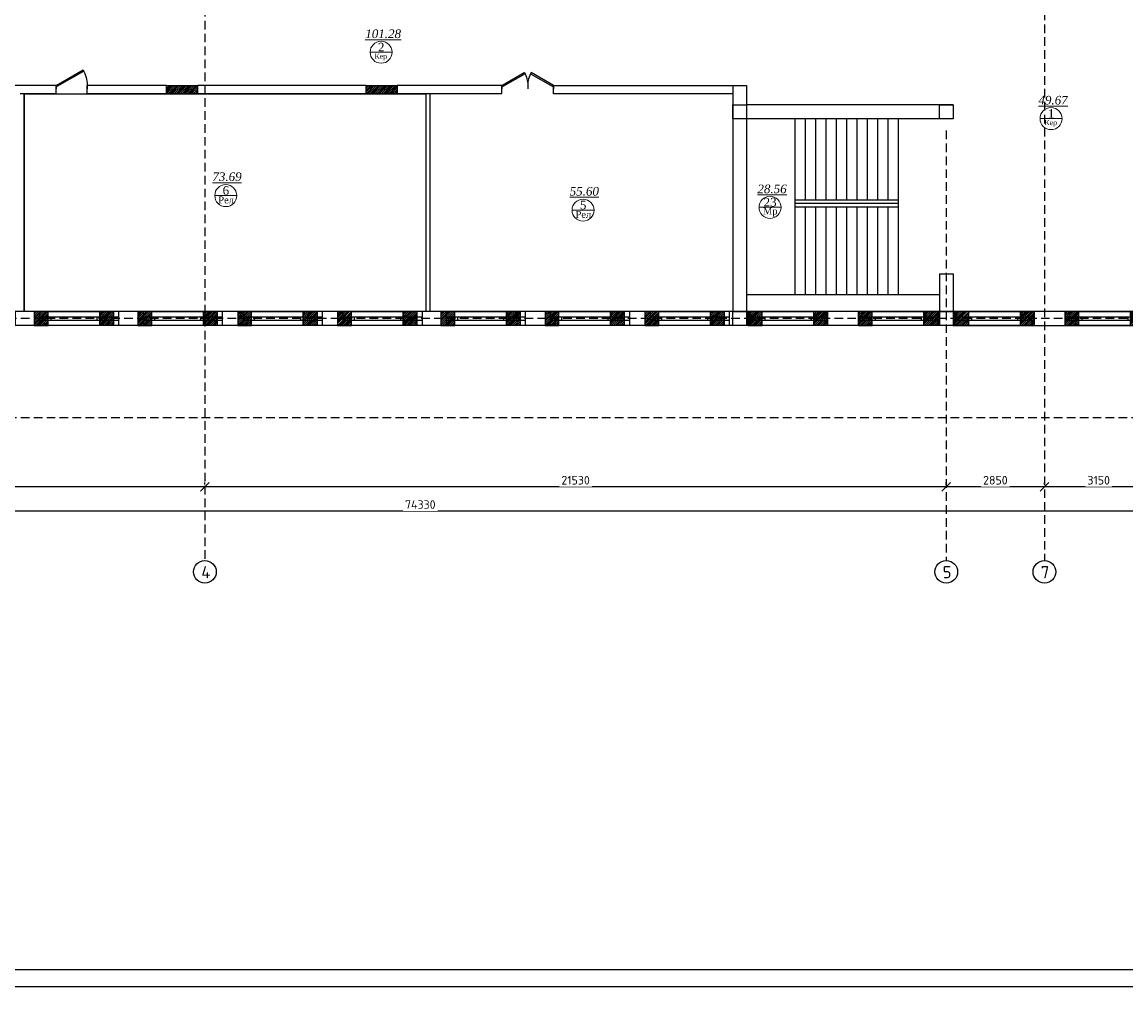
# Model space of a CAD drawing. Header units: inches. Extents: x 8001 to 766003, y -84601 to 563258.
# Tile 9 of 188: x 220301 to 252356, y -10027 to 17988. Entities that reach past the tile are written whole.
import ezdxf

# ---------------------------------------------------------------- set-up
doc = ezdxf.new("R2010")
doc.units = ezdxf.units.IN
doc.header["$MEASUREMENT"] = 0
doc.linetypes.add('( Hidden )', pattern=[0.375, 0.25, -0.125])
doc.layers.add('.', color=7, linetype='Continuous', lineweight=15)
doc.layers.add('СТЕНЫ', color=7, linetype='Continuous', lineweight=40)
doc.layers.add('PDF_Text', color=7, linetype='Continuous', true_color=0x002eb8)
doc.styles.add('PDF ISOCPEUR', font='isocpeur.ttf')
doc.styles.add('Text style', font='isocpeur.ttf', dxfattribs={"height": 250})
doc.styles.add('TIEMS', font='times.ttf')
doc.dimstyles.new('Dim Style', dxfattribs={"dimtxt": 250, "dimasz": 250, "dimexe": 125, "dimexo": 62.5, "dimgap": 62.5, "dimtad": 1, "dimdec": 0, "dimtxsty": 'Text style', "dimblk": 'OBLIQUE', "dimcen": 250, "dimclrd": 256, "dimclre": 256, "dimclrt": 256, "dimadec": 0, "dimazin": 0, "dimtfac": 1, "dimtdec": 0, "dimtmove": 0, "dimatfit": 3, "dimldrblk": 'OBLIQUE', "dimfxl": 1, "dimlwd": -1, "dimlwe": -1, "dimarcsym": 0})
pattern_1 = [(45, (1276666.25, 1731302.557), (-27.5771645, 27.5771645), []), (45, (1276668.25, 1731302.557), (-27.5771645, 27.5771645), [])]
pattern_2 = [(45, (-1955945.33, -1931017.544), (-27.57716447, 27.57716447), []), (45, (-1955943.33, -1931017.544), (-27.57716447, 27.57716447), [])]

# ---------------------------------------------------------------- blocks, each defined once
blk = doc.blocks.new('_Oblique')
at = {"color": 0, "linetype": 'ByBlock', "lineweight": -2}
blk.add_line((-0.5, -0.5), (0.5, 0.5), dxfattribs=at)
blk = doc.blocks.new('*D153')
at = {"transparency": 16777216}
for p, q in [((222170, 52569), (222170, 52631)), ((225320, 52569), (225320, 52631)), ((225320, 52506), (222170, 52506))]:
    blk.add_line(p, q, dxfattribs=at)
at = {"layer": 'Defpoints', "color": 0, "transparency": 16777216}
for p in [(222170, 52506), (222170, 52506), (225320, 52506)]:
    blk.add_point(p, dxfattribs=at)
at = {"transparency": 16777216, "xscale": 250, "yscale": 250, "zscale": 250, "rotation": 180}
blk.add_blockref('_Oblique', (222170, 52506), dxfattribs=at)
at = {"transparency": 16777216, "xscale": 250, "yscale": 250, "zscale": 250}
blk.add_blockref('_Oblique', (225320, 52506), dxfattribs=at)
at = {"transparency": 16777216, "insert": (223745, 52694), "char_height": 250, "attachment_point": 5, "style": 'Text style', "bg_fill": 3, "box_fill_scale": 1.25, "bg_fill_color": 256, "bg_fill_true_color": 13158600, "bg_fill_transparency": 0}
blk.add_mtext('3150', dxfattribs=at)
blk = doc.blocks.new('*D154')
at = {"transparency": 16777216}
for p, q in [((219320, 52569), (219320, 52631)), ((222170, 52569), (222170, 52631)), ((222170, 52506), (219320, 52506))]:
    blk.add_line(p, q, dxfattribs=at)
at = {"layer": 'Defpoints', "color": 0, "transparency": 16777216}
for p in [(219320, 52506), (219320, 52506), (222170, 52506)]:
    blk.add_point(p, dxfattribs=at)
at = {"transparency": 16777216, "xscale": 250, "yscale": 250, "zscale": 250, "rotation": 180}
blk.add_blockref('_Oblique', (219320, 52506), dxfattribs=at)
at = {"transparency": 16777216, "xscale": 250, "yscale": 250, "zscale": 250}
blk.add_blockref('_Oblique', (222170, 52506), dxfattribs=at)
at = {"transparency": 16777216, "insert": (220745, 52694), "char_height": 250, "attachment_point": 5, "style": 'Text style', "bg_fill": 3, "box_fill_scale": 1.25, "bg_fill_color": 256, "bg_fill_true_color": 13158600, "bg_fill_transparency": 0}
blk.add_mtext('2850', dxfattribs=at)
blk = doc.blocks.new('*D155')
at = {"transparency": 16777216}
for p, q in [((197790, 52569), (197790, 52631)), ((219320, 52569), (219320, 52631)), ((219320, 52506), (197790, 52506))]:
    blk.add_line(p, q, dxfattribs=at)
at = {"layer": 'Defpoints', "color": 0, "transparency": 16777216}
for p in [(197790, 52506), (197790, 52506), (219320, 52506)]:
    blk.add_point(p, dxfattribs=at)
at = {"transparency": 16777216, "xscale": 250, "yscale": 250, "zscale": 250, "rotation": 180}
blk.add_blockref('_Oblique', (197790, 52506), dxfattribs=at)
at = {"transparency": 16777216, "xscale": 250, "yscale": 250, "zscale": 250}
blk.add_blockref('_Oblique', (219320, 52506), dxfattribs=at)
at = {"transparency": 16777216, "insert": (208555, 52694), "char_height": 250, "attachment_point": 5, "style": 'Text style', "bg_fill": 3, "box_fill_scale": 1.25, "bg_fill_color": 256, "bg_fill_true_color": 13158600, "bg_fill_transparency": 0}
blk.add_mtext('21530', dxfattribs=at)
blk = doc.blocks.new('*D156')
at = {"transparency": 16777216}
for p, q in [((178670, 52569), (178670, 52631)), ((197790, 52569), (197790, 52631)), ((197790, 52506), (178670, 52506))]:
    blk.add_line(p, q, dxfattribs=at)
at = {"layer": 'Defpoints', "color": 0, "transparency": 16777216}
for p in [(178670, 52506), (178670, 52506), (197790, 52506)]:
    blk.add_point(p, dxfattribs=at)
at = {"transparency": 16777216, "xscale": 250, "yscale": 250, "zscale": 250, "rotation": 180}
blk.add_blockref('_Oblique', (178670, 52506), dxfattribs=at)
at = {"transparency": 16777216, "xscale": 250, "yscale": 250, "zscale": 250}
blk.add_blockref('_Oblique', (197790, 52506), dxfattribs=at)
at = {"transparency": 16777216, "insert": (188230, 52694), "char_height": 250, "attachment_point": 5, "style": 'Text style', "bg_fill": 3, "box_fill_scale": 1.25, "bg_fill_color": 256, "bg_fill_true_color": 13158600, "bg_fill_transparency": 0}
blk.add_mtext('19120', dxfattribs=at)
blk = doc.blocks.new('*D158')
at = {"transparency": 16777216}
for p, q in [((176770, 51877), (176770, 51676)), ((176770, 51801), (231320, 51801)), ((231320, 51863), (231320, 51926))]:
    blk.add_line(p, q, dxfattribs=at)
at = {"layer": 'Defpoints', "color": 0, "transparency": 16777216}
for p in [(176770, 51940), (231320, 51801), (231320, 51801)]:
    blk.add_point(p, dxfattribs=at)
at = {"transparency": 16777216, "xscale": 250, "yscale": 250, "zscale": 250, "rotation": 180}
blk.add_blockref('_Oblique', (176770, 51801), dxfattribs=at)
at = {"transparency": 16777216, "xscale": 250, "yscale": 250, "zscale": 250}
blk.add_blockref('_Oblique', (231320, 51801), dxfattribs=at)
at = {"transparency": 16777216, "insert": (204045, 51988), "char_height": 250, "attachment_point": 5, "style": 'Text style', "bg_fill": 3, "box_fill_scale": 1.25, "bg_fill_color": 256, "bg_fill_true_color": 13158600, "bg_fill_transparency": 0}
blk.add_mtext('74330', dxfattribs=at)
blk = doc.blocks.new('gggggggggggggggffffffffffgc')
at = {"layer": '.'}
h = blk.add_hatch(dxfattribs=at)
h.set_pattern_fill('JIS_LC_8', color=32, scale=5)
h.set_pattern_definition(pattern_1)
h.paths.add_polyline_path([(1969330, 2113298), (1968930, 2113298), (1968930, 2112898), (1969330, 2112898)])
h = blk.add_hatch(dxfattribs=at)
h.set_pattern_fill('JIS_LC_8', color=32, scale=5)
h.set_pattern_definition(pattern_1)
h.paths.add_polyline_path([(1970830, 2113298), (1971230, 2113298), (1971230, 2112898), (1970830, 2112898)])
for p, q in [((1968930, 2113298), (1968930, 2112898)), ((1968930, 2113298), (1968930, 2112898)), ((1971230, 2113298), (1971230, 2112898))]:
    blk.add_line(p, q)
at = {"color": 5}
for p, q in [((1969330, 2113148), (1970830, 2113148)), ((1969330, 2113048), (1970830, 2113048))]:
    blk.add_line(p, q, dxfattribs=at)
for points in [[(1969330, 2113298), (1968930, 2113298), (1968930, 2112898), (1969330, 2112898)], [(1970830, 2113298), (1971230, 2113298), (1971230, 2112898), (1970830, 2112898)]]:
    blk.add_lwpolyline(points, close=True)
at = {"color": 0}
blk.add_lwpolyline([(1969330, 2113298), (1970830, 2113298), (1970830, 2112898), (1969330, 2112898)], close=True, dxfattribs=at)
at = {"color": 5}
for points in [[(1969410, 2113148), (1969410, 2113048)], [(1970750, 2113148), (1970750, 2113048)]]:
    blk.add_lwpolyline(points, dxfattribs=at)
blk = doc.blocks.new('ggggggggggggggfffffggggg')
for p, q in [((3068772, 634647), (3068772, 634247)), ((3070272, 634647), (3070272, 634247)), ((3071698, 634647), (3071698, 634247)), ((3073998, 634647), (3073998, 634247)), ((3074798, 634647), (3074798, 634247)), ((3077098, 634647), (3077098, 634247)), ((3083338, 634647), (3077472, 634647)), ((3078038, 634647), (3078038, 634247)), ((3080338, 634647), (3080338, 634247)), ((3081038, 634647), (3081038, 634247)), ((3081038, 634647), (3081038, 634247)), ((3083338, 634647), (3083338, 634247)), ((3092472, 634647), (3083372, 634647)), ((3084048, 634647), (3084048, 634247)), ((3084048, 634647), (3084048, 634247)), ((3086348, 634647), (3086348, 634247)), ((3086948, 634647), (3086948, 634247)), ((3086948, 634647), (3086948, 634247)), ((3086948, 634647), (3086948, 634247)), ((3089248, 634647), (3089248, 634247)), ((3089848, 634647), (3089848, 634247)), ((3089848, 634647), (3089848, 634247)), ((3092148, 634647), (3092148, 634247)), ((3092848, 634647), (3092848, 634247)), ((3095148, 634647), (3095148, 634247)), ((3095872, 634647), (3095872, 634247)), ((3095872, 634647), (3095872, 634247)), ((3095872, 634647), (3095872, 634247)), ((3098172, 634647), (3098172, 634247)), ((3098772, 634647), (3098772, 634247)), ((3098772, 634647), (3098772, 634247)), ((3101072, 634647), (3101072, 634247)), ((3101622, 634647), (3101622, 634247)), ((3101622, 634647), (3101622, 634247)), ((3103922, 634647), (3103922, 634247)), ((3104822, 634647), (3104822, 634247)), ((3107122, 634647), (3107122, 634247))]:
    blk.add_line(p, q)
at = {"color": 5}
for p, q in [((3068772, 634497), (3070272, 634497)), ((3068772, 634497), (3070272, 634497)), ((3068772, 634397), (3070272, 634397)), ((3068772, 634397), (3070272, 634397)), ((3071698, 634497), (3073998, 634497)), ((3071698, 634397), (3073998, 634397)), ((3074798, 634497), (3077098, 634497)), ((3074798, 634397), (3077098, 634397)), ((3078038, 634497), (3080338, 634497)), ((3078038, 634397), (3080338, 634397)), ((3081038, 634497), (3083338, 634497)), ((3081038, 634397), (3083338, 634397)), ((3084048, 634497), (3086348, 634497)), ((3084048, 634397), (3086348, 634397)), ((3086948, 634497), (3089248, 634497)), ((3086948, 634397), (3089248, 634397)), ((3089848, 634497), (3092148, 634497)), ((3089848, 634397), (3092148, 634397)), ((3092848, 634497), (3095148, 634497)), ((3092848, 634397), (3095148, 634397)), ((3095872, 634497), (3097972, 634497)), ((3095872, 634397), (3098172, 634397)), ((3097972, 634497), (3098172, 634497)), ((3098772, 634497), (3101072, 634497)), ((3098772, 634397), (3101072, 634397)), ((3101622, 634497), (3103922, 634497)), ((3101622, 634397), (3103922, 634397)), ((3104822, 634497), (3107122, 634497)), ((3104822, 634397), (3107122, 634397))]:
    blk.add_line(p, q, dxfattribs=at)
blk.add_lwpolyline([(3101172, 634647), (3101572, 634647), (3101572, 634247), (3101172, 634247)], close=True)
blk = doc.blocks.new('*U300')
at = {"color": 5}
for p, q in [((0, 0), (0, -4)), ((-30, 0), (-30, -4))]:
    blk.add_line(p, q, dxfattribs=at)
blk.add_lwpolyline([(0, 0), (-26, 15), (-26.9, 13.5), (-0.9, -1.5)], close=True, dxfattribs=at)
blk.add_arc((0, 0), 30, 150, 180, dxfattribs=at)
blk = doc.blocks.new('*U290')
at = {"color": 5}
for p, q in [((0, 0), (0, -4)), ((-36, 0), (-36, -4))]:
    blk.add_line(p, q, dxfattribs=at)
blk.add_lwpolyline([(0, 0), (-31.2, 18), (-32.1, 16.5), (-0.9, -1.5)], close=True, dxfattribs=at)
blk.add_arc((0, 0), 36, 150, 180, dxfattribs=at)
blk = doc.blocks.new('hkgk')
at = {"layer": '.'}
h = blk.add_hatch(dxfattribs=at)
h.set_pattern_fill('JIS_LC_8', color=32, scale=5)
h.set_pattern_definition(pattern_2)
h.paths.add_polyline_path([(196671.2, 64159.3), (197571.2, 64159.3), (197571.2, 63909.3), (196671.2, 63909.3)])
h = blk.add_hatch(dxfattribs=at)
h.set_pattern_fill('JIS_LC_8', color=32, scale=5)
h.set_pattern_definition(pattern_2)
h.paths.add_polyline_path([(202471.2, 64159.3), (203371.2, 64159.3), (203371.2, 63909.3), (202471.2, 63909.3)])
at = {"color": 1, "linetype": '( Hidden )', "ltscale": 1000}
for p, q in [((197789.7, 92659.3), (197789.7, 50364.7)), ((219319.7, 62845.5), (219319.7, 50364.7)), ((231321.2, 57389.3), (170227.6, 57389.3)), ((231321.2, 54509.3), (170227.6, 54509.3))]:
    blk.add_line(p, q, dxfattribs=at)
at = {"lineweight": 0, "ltscale": 100}
for p, q in [((202588.2, 65122.2), (203228.2, 65122.2)), ((222041.8, 63194.5), (222681.8, 63194.5)), ((198077.3, 60958.3), (198717.3, 60958.3)), ((213881, 60618), (214521, 60618)), ((208452.5, 60535.7), (209092.5, 60535.7))]:
    blk.add_line(p, q, dxfattribs=at)
for p, q in [((193471.2, 64159.3), (185171.2, 64159.3)), ((193471.2, 63909.3), (193471.2, 64159.3)), ((196671.2, 64159.3), (194371.2, 64159.3)), ((194371.2, 63909.3), (194371.2, 64159.3)), ((202471.2, 64159.3), (197571.2, 64159.3)), ((206416.2, 64159.3), (203371.2, 64159.3)), ((206416.2, 63909.3), (206416.2, 64159.3)), ((207916.2, 63909.3), (207916.2, 64159.3)), ((213121.2, 64159.3), (213121.2, 57589.3)), ((213521.2, 64159.3), (213521.2, 57589.3)), ((193471.2, 63909.3), (192421.2, 63909.3)), ((192541.2, 63909.3), (192541.2, 57589.3)), ((196671.2, 63909.3), (194371.2, 63909.3)), ((202471.2, 63909.3), (197571.2, 63909.3)), ((206416.2, 63909.3), (203371.2, 63909.3)), ((204201.2, 63909.3), (204201.2, 57589.3)), ((204321.2, 63909.3), (204321.2, 57589.3)), ((213121.2, 63909.3), (207916.2, 63909.3)), ((219521.2, 63589.3), (213521.2, 63589.3)), ((219521.2, 63189.3), (213521.2, 63189.3)), ((214921.2, 63189.3), (214921.2, 58089.3)), ((215221.2, 63189.3), (215221.2, 60834.3)), ((215521.2, 63189.3), (215521.2, 60834.3)), ((215821.2, 63189.3), (215821.2, 60834.3)), ((216121.2, 63189.3), (216121.2, 60834.3)), ((216421.2, 63189.3), (216421.2, 60834.3)), ((216721.2, 63189.3), (216721.2, 60834.3)), ((217021.2, 63189.3), (217021.2, 60834.3)), ((217321.2, 63189.3), (217321.2, 60834.3)), ((217621.2, 63189.3), (217621.2, 60834.3)), ((217921.2, 63189.3), (217921.2, 58089.3)), ((214921.2, 60834.3), (217921.2, 60834.3)), ((214921.2, 60734.3), (217921.2, 60734.3)), ((214921.2, 60634.3), (217921.2, 60634.3)), ((215221.2, 60634.3), (215221.2, 58089.3)), ((215521.2, 60634.3), (215521.2, 58089.3)), ((215821.2, 60634.3), (215821.2, 58089.3)), ((216121.2, 60634.3), (216121.2, 58089.3)), ((216421.2, 60634.3), (216421.2, 58089.3)), ((216721.2, 60634.3), (216721.2, 58089.3)), ((217021.2, 60634.3), (217021.2, 58089.3)), ((217321.2, 60634.3), (217321.2, 58089.3)), ((217621.2, 60634.3), (217621.2, 58089.3)), ((219121.2, 58689.3), (219121.2, 57189.3)), ((219121.2, 58689.3), (219521.2, 58689.3)), ((219521.2, 58689.3), (219521.2, 57189.3)), ((213521.2, 58089.3), (219121.2, 58089.3)), ((225121.2, 57589.3), (182471.2, 57589.3)), ((195169.7, 57589.3), (189419.7, 57589.3)), ((204419.7, 57589.3), (195319.7, 57589.3)), ((213571.2, 57189.3), (213571.2, 57589.3)), ((215871.2, 57189.3), (215871.2, 57589.3)), ((216771.2, 57189.3), (216771.2, 57589.3)), ((219071.2, 57189.3), (219071.2, 57589.3)), ((219071.2, 57189.3), (219071.2, 57589.3)), ((219571.2, 57189.3), (219571.2, 57589.3)), ((221871.2, 57189.3), (221871.2, 57589.3)), ((222771.2, 57189.3), (222771.2, 57589.3)), ((221494.2, 57189.3), (176572.7, 57189.3)), ((219521.2, 57189.3), (221494.2, 57189.3)), ((219521.2, 57189.3), (231521.2, 57189.3)), ((227571.2, 57189.3), (222994.2, 57189.3))]:
    blk.add_line(p, q)
at = {"color": 5}
for p, q in [((213571.2, 57439.3), (215871.2, 57439.3)), ((216771.2, 57439.3), (219071.2, 57439.3)), ((219571.2, 57439.3), (221871.2, 57439.3)), ((222771.2, 57439.3), (225071.2, 57439.3)), ((213571.2, 57339.3), (215871.2, 57339.3)), ((216771.2, 57339.3), (219071.2, 57339.3)), ((219571.2, 57339.3), (221871.2, 57339.3)), ((222771.2, 57339.3), (225071.2, 57339.3))]:
    blk.add_line(p, q, dxfattribs=at)
at = {"color": 0}
for points in [[(196671.2, 64159.3), (197571.2, 64159.3), (197571.2, 63909.3), (196671.2, 63909.3)], [(202471.2, 64159.3), (203371.2, 64159.3), (203371.2, 63909.3), (202471.2, 63909.3)], [(192541.2, 63909.3), (204201.2, 63909.3), (204201.2, 57589.3), (192541.2, 57589.3)]]:
    blk.add_lwpolyline(points, close=True, dxfattribs=at)
for points in [[(207916.2, 64159.3), (213521.2, 64159.3)], [(219521.2, 63589.3), (219521.2, 63189.3)], [(213521.2, 57589.3), (213121.2, 57589.3)]]:
    blk.add_lwpolyline(points)
for points in [[(213121.2, 63589.3), (213521.2, 63589.3), (213521.2, 63189.3), (213121.2, 63189.3)], [(219121.2, 63589.3), (219521.2, 63589.3), (219521.2, 63189.3), (219121.2, 63189.3)], [(213121.2, 57589.3), (213521.2, 57589.3), (213521.2, 57189.3), (213121.2, 57189.3)], [(213121.2, 57589.3), (213521.2, 57589.3), (213521.2, 57189.3), (213121.2, 57189.3)], [(219121.2, 57589.3), (219521.2, 57589.3), (219521.2, 57189.3), (219121.2, 57189.3)]]:
    blk.add_lwpolyline(points, close=True)
for centre in [(197789.7, 50034.7), (219319.7, 50034.7), (222169.7, 50034.7)]:
    blk.add_circle(centre, 330)
at = {"layer": 'СТЕНЫ', "color": 0, "linetype": 'ByBlock', "lineweight": 0, "ltscale": 100}
for centre in [(202908.2, 65122.2), (222361.8, 63194.5), (198397.3, 60958.3), (214201, 60618), (208772.5, 60535.7)]:
    blk.add_circle(centre, 320, dxfattribs=at)
at = {"color": 5, "yscale": 25, "zscale": 25}
for name, p, xscale in [('*U290', (193471.2, 64159.3), -25), ('*U300', (206416.2, 64159.3), -25), ('*U300', (207916.2, 64159.3), 25)]:
    blk.add_blockref(name, p, dxfattribs=dict(at, xscale=xscale))
blk.add_blockref('ggggggggggggggfffffggggg', (-2888052.8, -577058))
at = {"color": 0}
for p in [(-1776094.3, -2055708.9), (-1773084.3, -2055708.9), (-1770184.3, -2055708.9), (-1767284.3, -2055708.9), (-1764284.3, -2055708.9), (-1761260.1, -2055708.9), (-1758360.1, -2055708.9), (-1755360.1, -2055708.9), (-1755358.5, -2055708.9), (-1752160.1, -2055708.9), (-1752158.5, -2055708.9), (-1749358.5, -2055708.9), (-1746158.5, -2055708.9)]:
    blk.add_blockref('gggggggggggggggffffffffffgc', p, dxfattribs=at)
at = {"lineweight": 0, "ltscale": 100, "char_height": 250, "attachment_point": 5, "style": 'TIEMS'}
for s, insert in [('\\A1;{\\fTimes New Roman|b0|i1|c204|p18;\\L101.28}', (202967.3, 65654.4)), ('\\A1;2', (202910.4, 65270.4)), ('\\A1;{\\fTimes New Roman|b0|i1|c204|p18;\\L49.67}', (222420.8, 63726.7)), ('\\A1;1', (222363.9, 63342.8)), ('\\A1;{\\fTimes New Roman|b0|i1|c204|p18;\\L73.69}', (198432.6, 61505)), ('\\A1;6', (198399.4, 61106.6)), ('\\A1;{\\fTimes New Roman|b0|i1|c204|p18;\\L28.56}', (214260.1, 61150.2)), ('\\A1;{\\fTimes New Roman|b0|i1|c204|p18;\\L55.60}', (208807.9, 61082.4)), ('\\A1;5', (208774.6, 60684)), ('\\A1;23', (214203.1, 60766.2))]:
    blk.add_mtext(s, dxfattribs=dict(at, insert=insert))
at = {"lineweight": 0, "ltscale": 100, "width": 1156.471, "attachment_point": 5, "style": 'TIEMS'}
for s, insert, char_height in [('\\A1;Кер', (202899.1, 64983.1), 150), ('\\A1;Кер', (222352.6, 63055.5), 150), ('\\A1;Рел', (198405.9, 60832.4), 200), ('\\A1;Рел', (208781.1, 60409.9), 200), ('\\A1;Мр', (214209.4, 60478.6), 200)]:
    blk.add_mtext(s, dxfattribs=dict(at, insert=insert, char_height=char_height))
at = {"layer": 'PDF_Text', "color": 0, "style": 'PDF ISOCPEUR'}
for s, p in [('4', (197685.7, 49847.5)), ('5', (219215.7, 49847.5)), ('7', (222065.7, 49847.5))]:
    blk.add_text(s, height=351.7, dxfattribs=at).set_placement(p)
dim = blk.add_linear_dim(base=(222169.7, 52506.3), p1=(225319.7, 52506.3), p2=(222169.7, 52506.3), dimstyle='Dim Style', override={"dimtfill": 1, "dimarcsym": 1})
dim.commit()
dim.dimension.update_dxf_attribs({"geometry": '*D153', "text_midpoint": (223744.7, 52693.8)})
dim = blk.add_linear_dim(base=(219319.7, 52506.3), p1=(222169.7, 52506.3), p2=(219319.7, 52506.3), dimstyle='Dim Style', override={"dimtfill": 1, "dimarcsym": 1})
dim.commit()
dim.dimension.update_dxf_attribs({"geometry": '*D154', "text_midpoint": (220744.7, 52693.8)})
dim = blk.add_linear_dim(base=(231319.7, 51801), p1=(176769.7, 51939.8), p2=(231319.7, 51801), text='74330', dimstyle='Dim Style', override={"dimtfill": 1, "dimarcsym": 1})
dim.commit()
dim.dimension.update_dxf_attribs({"geometry": '*D158', "text_midpoint": (204044.7, 51988.5)})
at = {"color": 1, "linetype": '( Hidden )', "ltscale": 1000}
blk.add_line((222169.7, 101929.3), (222169.7, 50364.7), dxfattribs=at)
dim = blk.add_linear_dim(base=(197789.7, 52506.3), p1=(219319.7, 52506.3), p2=(197789.7, 52506.3), dimstyle='Dim Style', override={"dimtfill": 1, "dimarcsym": 1})
dim.commit()
dim.dimension.update_dxf_attribs({"geometry": '*D155', "text_midpoint": (208554.7, 52693.8)})
dim = blk.add_linear_dim(base=(178669.7, 52506.3), p1=(197789.7, 52506.3), p2=(178669.7, 52506.3), dimstyle='Dim Style', override={"dimtfill": 1, "dimarcsym": 1})
dim.commit()
dim.dimension.update_dxf_attribs({"geometry": '*D156', "text_midpoint": (188229.7, 52693.8)})

msp = doc.modelspace()

# ---------------------------------------------------------------- block references
at = {"color": 25}
msp.add_blockref('hkgk', (27820.25, -48009.038), dxfattribs=at)

# ---------------------------------------------------------------- next in the draw order: linework, layer by layer
for points in [[(189105.77, 59372.808), (289105.77, 59372.808), (289105.77, -10027.192), (189105.77, -10027.192)], [(191105.77, 58872.808), (288605.77, 58872.808), (288605.77, -9527.192), (191105.77, -9527.192)]]:
    msp.add_lwpolyline(points, close=True)

doc.saveas('drawing.dxf')
